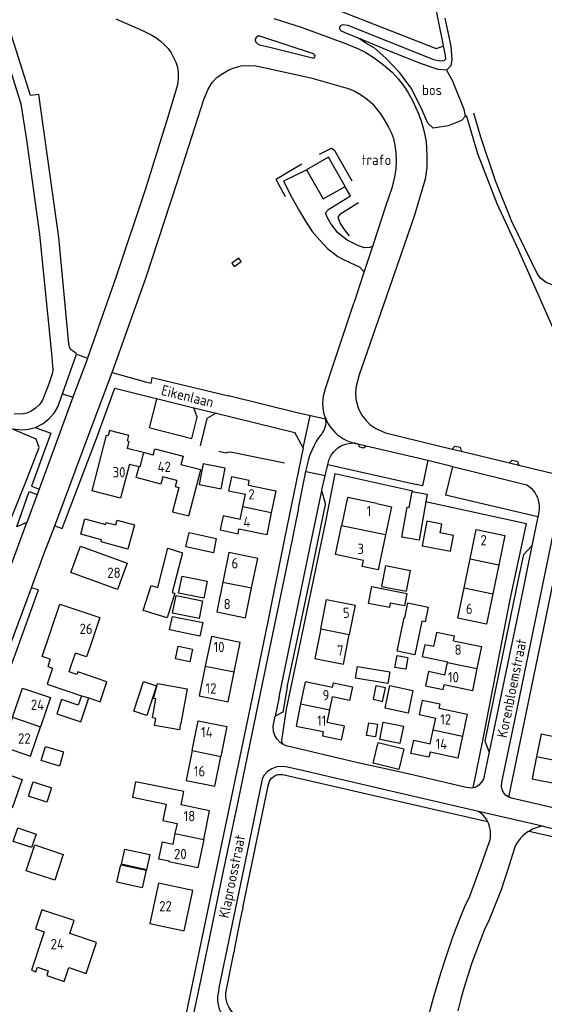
# Model space of a CAD drawing. Header units: metres. Extents: x 226218 to 240385, y 439369 to 449677.
# Tile 50 of 256: x 228645 to 228771, y 440199 to 440437. Entities that reach past the tile are written whole.
import ezdxf

# ---------------------------------------------------------------- set-up
doc = ezdxf.new("R2010")
doc.units = ezdxf.units.M
doc.header["$MEASUREMENT"] = 0
for name, color, linetype in [('BIJGEBOUW', 4, 'Continuous'), ('CULTUURAANDUIDING', 253, 'Continuous'), ('DAKRAND', 4, 'Continuous'), ('DAKRAND-BYG', 4, 'Continuous'), ('FUNKTIEAAND', 253, 'Continuous'), ('HEG', 253, 'Continuous'), ('HEK', 253, 'Continuous'), ('HOOFDGEBOUW', 4, 'Continuous'), ('HUISNUMMER', 253, 'Continuous'), ('INSTEEKSLOOT', 153, 'Continuous'), ('KANTVERH', 253, 'Continuous'), ('OVLIJNOBJ', 253, 'Continuous'), ('STRAATNAAM', 253, 'Continuous'), ('TUSSENMUUR', 253, 'Continuous')]:
    doc.layers.add(name, color=color, linetype=linetype)
doc.styles.get("Standard").update_dxf_attribs({"font": 'iso.shx'})

msp = doc.modelspace()

# ---------------------------------------------------------------- linework, layer by layer
at = {"layer": 'BIJGEBOUW'}
msp.add_lwpolyline([(228695.85, 440377.86), (228696.41, 440377.08), (228698.12, 440378.32), (228697.55, 440379.1), (228695.85, 440377.86)], dxfattribs=at)
at = {"layer": 'DAKRAND'}
for points in [[(228713.92, 440400.49), (228717.98, 440393.42), (228723.29, 440396.4), (228719.27, 440403.52), (228713.92, 440400.49)], [(228679.15, 440326.16), (228678.71, 440324.43), (228672.72, 440325.98), (228673.41, 440328.66)], [(228682.52, 440325.28), (228682.14, 440323.82), (228683.06, 440323.58), (228681.53, 440317.71), (228685.43, 440316.69), (228688.34, 440327.83), (228683.52, 440329.09)], [(228744.65, 440285.1), (228742.54, 440285.53), (228741.95, 440282.7), (228748.11, 440281.42)], [(228661.66, 440285.38), (228660.72, 440282.61), (228658.03, 440283.52)], [(228651.89, 440282), (228651.3, 440280.23), (228652.48, 440279.83), (228651.17, 440275.95), (228659.45, 440273.17)], [(228661.27, 440272.64), (228664.01, 440271.73), (228665.63, 440276.58), (228658.58, 440278.95), (228658.38, 440278.35), (228656.49, 440278.98), (228656.94, 440280.3)], [(228659.45, 440273.17), (228658.69, 440270.89), (228654.66, 440272.24), (228653.51, 440268.81), (228659.33, 440266.86), (228661.27, 440272.64)], [(228683.57, 440246.75), (228684.24, 440249.97), (228672.55, 440252.38), (228671.79, 440248.67), (228679.99, 440246.98), (228679.17, 440243), (228682.62, 440242.29)], [(228648.46, 440206.36), (228648.87, 440207.52), (228651.45, 440206.61), (228651.06, 440205.49)]]:
    msp.add_lwpolyline(points, dxfattribs=at)
at = {"layer": 'DAKRAND-BYG'}
msp.add_line((228733.05, 440304.7), (228739.08, 440303.5), dxfattribs=at)
for points in [[(228688.89, 440329.32), (228687.92, 440324.32), (228693.25, 440323.28), (228694.22, 440328.28), (228688.89, 440329.32)], [(228743.11, 440321.95), (228741.17, 440310.8), (228737, 440311.53), (228738.27, 440318.81), (228738.82, 440318.72), (228739.49, 440322.58), (228743.11, 440321.95)], [(228660.32, 440316.03), (228665.34, 440314.64), (228665.48, 440315.14), (228667.76, 440314.51), (228668.08, 440315.68), (228672.29, 440314.51), (228670.67, 440308.66), (228664.21, 440310.45), (228664.34, 440310.92), (228659.3, 440312.32), (228660.32, 440316.03)], [(228743.07, 440315.45), (228741.93, 440309.47), (228748.8, 440308.16), (228749.53, 440312), (228746.3, 440312.62), (228746.7, 440314.75), (228743.07, 440315.45)], [(228691.43, 440307.78), (228684.74, 440309.26), (228685.5, 440312.68), (228692.08, 440311.23), (228691.43, 440307.78)], [(228682.06, 440297.99), (228680.21, 440292.03), (228674.44, 440293.82), (228676.33, 440299.9), (228677.94, 440299.4), (228680.39, 440308.87), (228683.95, 440307.78), (228681.41, 440298.19), (228682.06, 440297.99)], [(228733.05, 440304.7), (228732.08, 440299.64), (228738.11, 440298.48), (228739.08, 440303.5)], [(228683.84, 440302.15), (228689.9, 440300.9), (228689.05, 440296.78), (228682.99, 440298.03), (228683.84, 440302.15)], [(228682.39, 440297.42), (228688.8, 440296.12), (228687.93, 440291.84), (228681.52, 440293.15), (228682.39, 440297.42)], [(228728.92, 440295.51), (228729.73, 440299.63), (228738.23, 440297.97), (228737.64, 440294.93), (228734.21, 440295.6), (228734, 440294.51), (228728.92, 440295.51)], [(228735.86, 440283.99), (228737.55, 440292.06), (228737.71, 440292.02), (228738.42, 440295.66), (228743.38, 440294.62), (228742.64, 440291.05), (228741.86, 440291.22), (228740.16, 440283.09), (228735.86, 440283.99)], [(228681.47, 440292.38), (228688.83, 440290.89), (228688.16, 440287.61), (228680.81, 440289.11), (228681.47, 440292.38)], [(228682.86, 440285.18), (228686.34, 440284.44), (228685.7, 440281.41), (228682.22, 440282.15), (228682.86, 440285.18)], [(228735.84, 440282.92), (228738.45, 440282.48), (228737.96, 440279.6), (228735.35, 440280.05), (228735.84, 440282.92)], [(228733.58, 440276.12), (228725.81, 440277.46), (228726.29, 440280.3), (228734.07, 440278.96), (228733.58, 440276.12)], [(228672.14, 440269.45), (228674.47, 440276.61), (228677.62, 440275.59), (228675.3, 440268.43), (228672.14, 440269.45)], [(228685.06, 440274.87), (228683.56, 440266.5), (228683.45, 440266.52), (228683.17, 440264.94), (228677.18, 440266.01), (228677.48, 440267.67), (228676.64, 440267.82), (228677.47, 440272.44), (228676.91, 440272.54), (228677.84, 440276.16), (228685.06, 440274.87)], [(228730.73, 440275.59), (228730.03, 440272.33), (228732.35, 440271.83), (228733.05, 440275.1), (228730.73, 440275.59)], [(228734.13, 440275.65), (228739.68, 440274.49), (228738.53, 440268.99), (228732.99, 440270.15), (228734.13, 440275.65)], [(228728.48, 440263.58), (228729.01, 440266.66), (228731.15, 440266.29), (228730.61, 440263.21), (228728.48, 440263.58)], [(228736.56, 440261.63), (228731.66, 440262.6), (228732.5, 440266.81), (228737.4, 440265.83), (228736.56, 440261.63)], [(228731.25, 440261.88), (228737.49, 440260.37), (228736.28, 440255.37), (228730.04, 440256.88), (228731.25, 440261.88)], [(228650.78, 440260.91), (228655.16, 440259.57), (228654.12, 440256.18), (228649.74, 440257.51), (228650.78, 440260.91)], [(228647.77, 440252.35), (228652.23, 440250.86), (228651.07, 440247.42), (228646.62, 440248.91), (228647.77, 440252.35)], [(228644.08, 440241.19), (228648.49, 440239.7), (228647.38, 440236.43), (228642.98, 440237.92), (228644.08, 440241.19)], [(228648.17, 440237.07), (228655.06, 440234.79), (228652.99, 440228.55), (228646.1, 440230.83), (228648.17, 440237.07)], [(228675.25, 440231.09), (228669.15, 440232.42), (228669.94, 440236.05), (228676.04, 440234.73), (228675.25, 440231.09)], [(228668.98, 440232.29), (228675.14, 440230.93), (228674.2, 440226.71), (228668.05, 440228.06), (228668.98, 440232.29)]]:
    msp.add_lwpolyline(points, dxfattribs=at)
at = {"layer": 'HEG'}
for points in [[(228717.11, 440404.23), (228719.99, 440405.68), (228720.63, 440405.27), (228724.87, 440397.77)], [(228708.88, 440393.91), (228706.71, 440397.93), (228706.7, 440398.29), (228712.82, 440401.93)], [(228726.54, 440392.52), (228722.02, 440389.67), (228721.54, 440389.05), (228722.05, 440387.47), (228723.25, 440385.79), (228724.29, 440384.51)], [(228692.71, 440332.38), (228694.49, 440331.97), (228694.89, 440332.12), (228695.54, 440332.24), (228708.65, 440329.59)]]:
    msp.add_lwpolyline(points, dxfattribs=at)
at = {"layer": 'HEK'}
msp.add_line((228676.08, 440338.02), (228686.19, 440335.43), dxfattribs=at)
msp.add_lwpolyline([(228733.58, 440549.75), (228708.63, 440444.27), (228745.35, 440429.84), (228746.97, 440430.42)], dxfattribs=at)
at = {"layer": 'HOOFDGEBOUW'}
for p, q in [((228674.46, 440332.02), (228670.5, 440333.05)), ((228676.84, 440331.4), (228674.46, 440332.02)), ((228671.08, 440329.27), (228673.41, 440328.66)), ((228682.52, 440325.28), (228679.15, 440326.16)), ((228698.53, 440318.89), (228699.17, 440321.94)), ((228697.9, 440315.88), (228698.53, 440318.89)), ((228752.11, 440299.3), (228753.57, 440306.34)), ((228760.47, 440304.9), (228759.01, 440297.85)), ((228656.94, 440280.3), (228658.03, 440283.52)), ((228747.44, 440278.18), (228748.07, 440281.22)), ((228748.07, 440281.22), (228748.11, 440281.42)), ((228719.6, 440269.76), (228720.24, 440272.9)), ((228718.97, 440266.68), (228719.6, 440269.76)), ((228744.61, 440264.9), (228745.22, 440267.79)), ((228743.9, 440261.55), (228744.61, 440264.9)), ((228682.62, 440242.29), (228682.1, 440239.85)), ((228682.1, 440239.85), (228681.55, 440237.28))]:
    msp.add_line(p, q, dxfattribs=at)
for points in [[(228671.08, 440329.27), (228668.92, 440320.99), (228662.03, 440322.79), (228665.55, 440336.23), (228665.93, 440336.13)], [(228670.63, 440334.91), (228670.95, 440336.13), (228666.25, 440337.36), (228665.93, 440336.13)], [(228670.63, 440334.91), (228670.96, 440334.82), (228670.5, 440333.05)], [(228676.84, 440331.4), (228677.24, 440332.91), (228684.05, 440331.13), (228683.52, 440329.09)], [(228699.86, 440324.18), (228700.09, 440325.29), (228695.75, 440326.2), (228695.04, 440322.8), (228699.17, 440321.94)], [(228699.86, 440324.18), (228706.52, 440322.79), (228705.41, 440317.46)], [(228730.97, 440319.69), (228723.88, 440321.19), (228722.41, 440314.27)], [(228730.97, 440319.69), (228734.54, 440318.93), (228733.09, 440312.09)], [(228697.9, 440315.88), (228693.77, 440316.74), (228693.05, 440313.31), (228697.36, 440312.41), (228697.59, 440313.52)], [(228705.41, 440317.46), (228704.3, 440312.12), (228697.59, 440313.52)], [(228727.7, 440305.93), (228720.95, 440307.36), (228722.41, 440314.27)], [(228733.09, 440312.09), (228731.3, 440303.63), (228727.38, 440304.46), (228727.7, 440305.93)], [(228753.57, 440306.34), (228755.03, 440313.38), (228761.92, 440311.96), (228760.47, 440304.9)], [(228659.27, 440309.38), (228670.5, 440305.27), (228668.16, 440298.88), (228656.93, 440302.99), (228659.27, 440309.38)], [(228700.66, 440299.31), (228702.12, 440306.39), (228695.17, 440307.83), (228693.7, 440300.69)], [(228693.7, 440300.69), (228692.22, 440293.5), (228699.17, 440292.07), (228700.66, 440299.31)], [(228759.01, 440297.85), (228757.49, 440290.52), (228750.59, 440291.95), (228752.11, 440299.3)], [(228651.89, 440282), (228649.93, 440282.67), (228654.22, 440295.38), (228663.93, 440292.09), (228661.66, 440285.38)], [(228717.39, 440289.34), (228718.8, 440296.5), (228725.7, 440295.14), (228724.29, 440287.98)], [(228717.39, 440289.34), (228715.98, 440282.18), (228722.88, 440280.82), (228724.29, 440287.98)], [(228749.51, 440286.5), (228749.74, 440287.58), (228745.36, 440288.49), (228744.65, 440285.1)], [(228696.43, 440278.94), (228697.9, 440286.09), (228690.91, 440287.53), (228689.44, 440280.38)], [(228749.51, 440286.5), (228756.29, 440285.09), (228755.18, 440279.74)], [(228689.44, 440280.38), (228687.97, 440273.17), (228694.96, 440271.74), (228696.43, 440278.94)], [(228747.44, 440278.18), (228743.43, 440279.02), (228742.72, 440275.59), (228747.01, 440274.7), (228747.24, 440275.8)], [(228755.18, 440279.74), (228754.07, 440274.39), (228747.24, 440275.8)], [(228720.26, 440275.2), (228713.61, 440276.55), (228712.52, 440271.21)], [(228720.26, 440275.2), (228720.48, 440276.3), (228725.05, 440275.36), (228724.38, 440272.05), (228720.24, 440272.9)], [(228642.8, 440267.98), (228645.22, 440275.04), (228651.98, 440272.72), (228649.56, 440265.66)], [(228712.52, 440271.21), (228711.43, 440265.86), (228718, 440264.52)], [(228746.05, 440270.16), (228746.26, 440271.11), (228741.89, 440272.03), (228741.17, 440268.64), (228745.22, 440267.79)], [(228746.05, 440270.16), (228752.78, 440268.75), (228751.66, 440263.42)], [(228642.8, 440267.98), (228640.38, 440260.92), (228647.14, 440258.6), (228649.56, 440265.66)], [(228686.26, 440259.91), (228687.71, 440267.11), (228694.63, 440265.72), (228693.17, 440258.52)], [(228718, 440264.52), (228717.79, 440263.5), (228722.44, 440262.55), (228723.11, 440265.84), (228718.97, 440266.68)], [(228743.83, 440259.51), (228743.58, 440258.3), (228739.22, 440259.21), (228739.89, 440262.4), (228743.9, 440261.55)], [(228751.66, 440263.42), (228750.54, 440258.1), (228743.83, 440259.51)], [(228777.34, 440262.55), (228770.7, 440263.9), (228769.6, 440258.49)], [(228686.26, 440259.91), (228684.81, 440252.71), (228691.72, 440251.31), (228693.17, 440258.52)], [(228769.6, 440258.49), (228768.51, 440253.08), (228775.07, 440251.75)], [(228636, 440248.24), (228638.4, 440255.23), (228645.09, 440252.93), (228642.69, 440245.94)], [(228689.07, 440238.42), (228690.49, 440245.33), (228683.57, 440246.75)], [(228689.07, 440238.42), (228687.65, 440231.51), (228680.63, 440232.96), (228680.66, 440233.11)], [(228680.66, 440233.11), (228678.23, 440233.61), (228679.12, 440237.79), (228681.55, 440237.28)], [(228678.1, 440227.85), (228676, 440218.09), (228684.35, 440216.29), (228686.44, 440226.05), (228678.1, 440227.85)], [(228651.06, 440205.49), (228655.31, 440204.06), (228656.43, 440207.41), (228660.63, 440206), (228663.14, 440213.47), (228656.64, 440215.65), (228657.69, 440218.78), (228649.9, 440221.4), (228648.34, 440216.77), (228650.48, 440216.05), (228647.36, 440206.73), (228648.46, 440206.36)]]:
    msp.add_lwpolyline(points, dxfattribs=at)
at = {"layer": 'INSTEEKSLOOT'}
msp.add_lwpolyline([(228747.41, 440437.2), (228748.83, 440430.36), (228749.11, 440427.18), (228748.87, 440425.64), (228747.82, 440424.61), (228745.83, 440424.76), (228741.79, 440426.11), (228734.45, 440429.05), (228726.54, 440432.3), (228723.46, 440433.56), (228722.23, 440434.14), (228721.95, 440434.72), (228722.19, 440435.32), (228722.7, 440435.62), (228723.97, 440435.48), (228744.63, 440427.17), (228746.29, 440426.86), (228747.23, 440426.9), (228747.64, 440427.37), (228747.54, 440428.13), (228745.41, 440438.98)], dxfattribs=at)
at = {"layer": 'KANTVERH'}
for p, q in [((228720.25, 440352.74), (228725.4, 440368.21)), ((228660.66, 440354.16), (228657.42, 440345.41)), ((228718.52, 440347.54), (228720.25, 440352.74)), ((228654.85, 440346.29), (228657.42, 440345.41)), ((228711.7, 440341.62), (228695.09, 440345.74)), ((228677.61, 440344.93), (228675.87, 440338.04)), ((228718.56, 440340.13), (228711.7, 440341.62)), ((228713.16, 440333.16), (228714.85, 440340.93)), ((228718.43, 440340.6), (228718.22, 440341.35)), ((228718.51, 440340.36), (228718.43, 440340.6)), ((228718.56, 440340.13), (228718.51, 440340.36)), ((228718.27, 440337.6), (228718.39, 440337.91)), ((228718.39, 440337.91), (228718.61, 440338.65)), ((228718.67, 440339.3), (228718.56, 440340.13)), ((228718.61, 440338.65), (228718.68, 440339.07)), ((228718.68, 440339.07), (228718.67, 440339.3)), ((228713.16, 440333.16), (228711.1, 440336.91)), ((228717.61, 440336.52), (228717.81, 440336.79)), ((228717.81, 440336.79), (228717.99, 440337.07)), ((228717.99, 440337.07), (228718.27, 440337.6)), ((228725.46, 440334.37), (228726.37, 440334.15)), ((228726.37, 440334.15), (228728.37, 440333.65)), ((228728.37, 440333.65), (228743.28, 440330.16)), ((228751.34, 440332.36), (228763.07, 440329.54)), ((228719.07, 440329.13), (228740.61, 440324.3)), ((228749.23, 440328.7), (228747.6, 440321.71)), ((228749.23, 440328.7), (228767.28, 440324.25)), ((228763.07, 440329.54), (228765.29, 440329.01)), ((228713.79, 440327.45), (228718.48, 440326.52)), ((228649.21, 440323.2), (228648.74, 440321.93)), ((228769.88, 440316.46), (228747.6, 440321.71)), ((228742.77, 440320.16), (228767.15, 440314.91)), ((228711.96, 440318.62), (228709.66, 440307.05)), ((228769.88, 440316.46), (228768.45, 440309.43)), ((228766.33, 440311.04), (228767.15, 440314.91)), ((228766.56, 440307.4), (228768.45, 440309.43)), ((228707.35, 440272.89), (228706.38, 440268.28)), ((228771.02, 440241.58), (228755.59, 440245.16)), ((228764.16, 440236.08), (228762.69, 440231.15)), ((228698.51, 440221.89), (228697.93, 440219.41)), ((228697.93, 440219.41), (228696.7, 440212.99)), ((228696.7, 440212.99), (228696.31, 440210.95))]:
    msp.add_line(p, q, dxfattribs=at)
for points in [[(228658.25, 440355.84), (228658.2, 440356.02), (228657.8, 440356.35), (228656.84, 440356.96), (228656.59, 440357.62), (228656.45, 440358.33), (228654.03, 440384.13), (228649.14, 440418.7), (228647.11, 440418.49), (228642.11, 440434.24), (228641.68, 440435.73)], [(228667.79, 440437.01), (228674.25, 440434.17), (228676.53, 440433.03), (228677.69, 440432.34), (228678.61, 440431.61), (228679.52, 440430.78), (228680.44, 440429.81), (228681.15, 440428.79), (228681.7, 440427.81), (228682.3, 440426.56), (228682.68, 440425.32), (228682.86, 440423.91), (228682.85, 440422.51), (228682.7, 440421.05), (228680.39, 440413.21), (228674.98, 440395.89), (228667.77, 440374.41), (228660.91, 440354.88), (228660.66, 440354.16)], [(228706.06, 440437.13), (228712.66, 440434.98), (228723.35, 440431.07), (228726.54, 440429.77), (228728.3, 440428.85), (228730.35, 440427.55), (228732.6, 440425.91), (228734.67, 440424.11), (228736.14, 440422.46), (228737.54, 440420.6), (228738.47, 440419.25), (228739.62, 440417.23), (228740.8, 440414.62), (228741.67, 440412.3), (228742.34, 440409.98), (228742.86, 440407.3), (228743.09, 440403.83), (228743.02, 440401.02), (228742.65, 440398.22)], [(228705.39, 440430.06), (228715.42, 440427.54), (228715.68, 440427.58), (228715.94, 440427.75), (228716.01, 440428.03), (228715.9, 440428.3), (228715.64, 440428.51), (228702.63, 440432.8), (228702.16, 440432.78), (228701.74, 440432.52), (228701.51, 440432.12), (228701.51, 440431.82), (228701.71, 440431.34), (228702.01, 440431.01), (228702.6, 440430.71), (228705.39, 440430.06)], [(228640.61, 440429.88), (228644.78, 440416.46), (228646.15, 440407.75), (228649.28, 440384.79), (228652.26, 440355.98), (228652.51, 440352.18), (228652.43, 440351.3), (228651.55, 440348.66), (228650.02, 440344.74), (228649.39, 440343.79), (228648.39, 440342.75), (228647.33, 440342.04), (228646.24, 440341.56), (228644.87, 440341.36), (228643.22, 440341.43)], [(228641.11, 440282.36), (228647.4, 440299.32), (228650.4, 440307.42), (228653, 440314.33), (228660.31, 440333.79), (228666.9, 440351.4), (228675.16, 440374.49), (228682.54, 440397.12), (228689.1, 440417.53), (228690.04, 440419.79), (228691.07, 440421.63), (228692.31, 440422.92), (228693.65, 440423.82), (228695.11, 440424.64), (228696.46, 440425.16), (228698.1, 440425.6), (228699.85, 440425.73), (228701.65, 440425.61), (228703.64, 440425.22), (228715.02, 440422.72), (228724.03, 440420.18), (228725.47, 440419.57), (228727.23, 440418.53), (228728.58, 440417.56), (228729.87, 440416.48), (228730.89, 440415.27), (228731.82, 440414.01), (228732.65, 440412.75), (228733.8, 440410.83), (228734.48, 440409.36), (228734.95, 440408.08)], [(228909.07, 440365.48), (228837.14, 440369.1), (228779.56, 440372.2), (228775.72, 440372.13), (228773.77, 440372.45), (228771.95, 440373.21), (228770.66, 440374.15), (228769.87, 440375.23), (228763.63, 440387.99), (228759.71, 440397.84), (228756.13, 440408.38), (228754.45, 440414.2)], [(228752.58, 440413.67), (228755.29, 440404.41), (228760, 440392.33), (228765.13, 440381.15), (228773.57, 440362.26), (228784.79, 440338.1), (228787.69, 440330.97), (228788.52, 440328.35), (228788.56, 440326.19), (228788.23, 440325.06), (228787.25, 440323.72)], [(228734.95, 440408.08), (228735.31, 440406.42), (228735.55, 440404.59), (228735.6, 440402.67), (228735.53, 440400.6), (228735.27, 440398.75), (228734.55, 440396.07), (228733.15, 440391.84), (228729.88, 440381.93), (228727.92, 440375.85), (228725.4, 440368.21)], [(228713.88, 440400.36), (228708.39, 440397.7), (228710.49, 440393.61), (228712.24, 440390.5), (228713.71, 440388.04), (228715.3, 440385.54), (228717.13, 440383.43), (228719.04, 440381.4), (228721.53, 440379.51), (228723.09, 440378.68), (228725.6, 440377.51), (228726.85, 440376.92), (228727.49, 440376.18), (228727.92, 440375.85)], [(228742.65, 440398.22), (228740.09, 440389.48), (228735.88, 440377.35), (228726.66, 440350.89), (228725.92, 440348.13), (228725.77, 440346.62), (228725.86, 440344.95), (228726.46, 440342.9), (228727.26, 440341.19), (228728.35, 440339.84), (228729.25, 440338.85), (228730.71, 440337.87), (228733.05, 440336.79), (228749.21, 440332.88)], [(228729.88, 440381.93), (228729.2, 440381.66), (228727.98, 440381.58), (228726.54, 440382.09), (228723.78, 440383.45), (228721.54, 440385.26), (228719.89, 440387.33), (228718.9, 440388.99), (228718.57, 440390.09), (228719.36, 440390.98), (228724.57, 440394.17), (228723.33, 440396.38)], [(228654.85, 440346.29), (228658.25, 440355.84), (228660.91, 440354.88)], [(228666.9, 440351.4), (228674.98, 440349.17), (228676.34, 440348.86)], [(228676.34, 440348.86), (228676.56, 440350.22), (228695.09, 440345.74)], [(228630.67, 440286.1), (228639.18, 440307.98), (228646.15, 440325.38), (228649.26, 440333.29), (228648.52, 440335.29), (228642.59, 440337.79), (228627.31, 440344.21), (228615.8, 440349.08), (228615.36, 440349.27)], [(228653, 440314.33), (228654.8, 440313.63), (228663.35, 440336.12), (228667.54, 440347.6), (228686.68, 440342.87), (228692.09, 440341.55), (228711.1, 440336.91)], [(228718.22, 440341.35), (228718.04, 440342.23), (228717.94, 440343.12), (228717.91, 440344.02), (228717.95, 440344.92), (228718.07, 440345.81), (228718.26, 440346.68), (228718.52, 440347.54)], [(228648.29, 440338.1), (228648.33, 440338.11), (228650.17, 440339.05), (228651.67, 440340.31), (228652.83, 440341.6), (228653.74, 440343.14), (228654.85, 440346.29)], [(228657.42, 440345.41), (228654.01, 440336.16), (228649.21, 440323.2)], [(228686.19, 440335.43), (228687.47, 440340.6), (228686.68, 440342.87)], [(228692.09, 440341.55), (228689.81, 440340.25), (228688.22, 440333.66)], [(228718.43, 440340.6), (228718.77, 440339.79), (228719.18, 440339.02), (228719.65, 440338.28), (228720.19, 440337.59), (228720.78, 440336.95), (228721.43, 440336.36), (228722.13, 440335.83), (228722.86, 440335.36), (228723.64, 440334.96), (228724.45, 440334.63), (228725.29, 440334.37)], [(228642.59, 440337.79), (228645.23, 440337.57), (228646.64, 440337.7), (228648.29, 440338.1)], [(228648.29, 440338.1), (228652.06, 440336.72), (228647.37, 440323.87), (228649.21, 440323.2)], [(228714.27, 440329.42), (228714.53, 440330.52), (228714.86, 440331.6), (228715.27, 440332.66), (228715.76, 440333.68), (228716.31, 440334.67), (228716.93, 440335.62), (228717.61, 440336.52)], [(228713.16, 440333.16), (228708.64, 440311.28), (228704.55, 440291.14), (228700.34, 440270.41), (228694.54, 440243.07), (228688, 440211.88), (228683.93, 440192.09), (228677.3, 440159.59), (228676.48, 440156.94), (228676.37, 440155.66), (228676.23, 440155.01), (228675.86, 440154.69), (228675.27, 440154.83), (228674.48, 440155.49), (228670.07, 440159.85), (228649.35, 440179.35), (228639.6, 440188.13), (228636.57, 440190.25), (228633.46, 440192), (228630.65, 440193.53), (228626.34, 440195.72), (228621.72, 440197.44), (228614.91, 440199.34), (228612.38, 440200.02)], [(228719.07, 440329.13), (228719.22, 440329.8), (228719.44, 440330.46), (228719.74, 440331.09), (228720.1, 440331.68), (228720.52, 440332.23), (228721.01, 440332.73), (228721.54, 440333.17), (228722.13, 440333.55), (228722.75, 440333.86), (228723.4, 440334.1), (228724.07, 440334.27), (228724.76, 440334.35), (228725.46, 440334.37)], [(228725.29, 440334.37), (228725.83, 440334.24), (228726.37, 440334.15)], [(228726.37, 440334.15), (228726.73, 440333.41), (228727.7, 440333.17), (228728.37, 440333.65)], [(228749.21, 440332.88), (228749.84, 440333.61), (228751.11, 440333.35), (228751.34, 440332.36)], [(228749.21, 440332.88), (228751.03, 440332.44), (228751.34, 440332.36)], [(228709.28, 440275.3), (228714.88, 440301.78), (228718.55, 440319.47), (228718.51, 440319.72), (228717.64, 440322.79), (228717.68, 440322.99), (228719.07, 440329.13)], [(228711.96, 440318.62), (228713.79, 440327.45), (228714.27, 440329.42)], [(228743.28, 440330.16), (228742.04, 440323.99), (228740.61, 440324.3)], [(228743.28, 440330.16), (228748.13, 440328.97), (228749.23, 440328.7)], [(228763.07, 440329.54), (228763.71, 440330.2), (228764.93, 440329.95), (228765.29, 440329.01)], [(228765.29, 440329.01), (228783.79, 440324.55), (228785.26, 440324.2)], [(228739.69, 440322.71), (228720.79, 440326.9), (228718.48, 440314.96), (228709.04, 440269.95), (228707.86, 440262.39), (228707.99, 440261.78), (228708.3, 440261.36)], [(228767.28, 440324.25), (228767.83, 440323.85), (228768.33, 440323.39), (228768.79, 440322.89), (228769.19, 440322.34), (228769.53, 440321.75), (228769.81, 440321.13), (228770.02, 440320.48), (228770.17, 440319.82), (228770.25, 440319.14), (228770.26, 440318.46), (228770.2, 440317.78), (228770.08, 440317.11), (228769.88, 440316.46)], [(228643.84, 440314.05), (228646.78, 440322.6), (228648.74, 440321.93)], [(228648.74, 440321.93), (228646.22, 440315.12), (228643.84, 440314.05)], [(228707.35, 440272.89), (228715.33, 440311.61), (228717.64, 440322.79)], [(228783.69, 440243.75), (228763.54, 440248.36), (228762.92, 440248.62), (228762.73, 440248.71), (228762.12, 440249.12), (228761.59, 440249.77), (228761.26, 440250.47), (228761.16, 440251.18), (228761.24, 440252.28), (228764.92, 440269.92), (228773.65, 440312.18), (228774.65, 440315.83), (228775.24, 440318.01), (228776.04, 440319.28), (228776.45, 440319.63), (228777.51, 440320.32), (228778.8, 440320.83), (228780.27, 440320.94), (228781.94, 440320.71), (228784.61, 440320.03)], [(228626.71, 440262.98), (228641.94, 440303.53), (228646.22, 440315.12)], [(228762.92, 440248.62), (228771.32, 440289.15), (228776.33, 440313.49), (228798.76, 440307.77), (228797.23, 440301.16)], [(228768.45, 440309.43), (228765.47, 440294.71), (228758.17, 440259.61), (228756.77, 440252.98), (228756.24, 440252.17), (228755.65, 440251.53), (228754.73, 440251.01), (228754.23, 440250.9), (228753.86, 440250.82), (228752.59, 440250.94), (228738.52, 440254.29), (228726.06, 440257.06)], [(228754.23, 440250.9), (228756.63, 440262.39), (228763.26, 440296.47), (228766.33, 440311.04)], [(228709.66, 440307.05), (228704.21, 440280.78), (228700.72, 440263.94), (228697.41, 440247.9)], [(228758.17, 440259.61), (228757.21, 440262.17), (228757.24, 440262.6), (228759.76, 440274.78), (228765.09, 440300.58), (228766.56, 440307.4)], [(228612.38, 440200.02), (228621.97, 440225.67), (228628.65, 440243.58), (228635.8, 440262.72), (228643.54, 440283.34), (228649.09, 440298.78), (228647.4, 440299.32)], [(228709.28, 440275.3), (228708.18, 440269.17), (228706.38, 440268.28)], [(228726.06, 440257.06), (228709.03, 440261.06), (228708.3, 440261.36), (228707.58, 440261.87), (228706.84, 440262.64), (228706.27, 440263.58), (228705.94, 440264.56), (228705.87, 440265.83), (228706.2, 440267.4), (228706.38, 440268.28)], [(228755.59, 440245.16), (228730.86, 440250.91), (228712.25, 440255.24), (228708.93, 440255.99), (228707.88, 440256.08), (228706.79, 440255.98), (228705.55, 440255.52), (228704.49, 440254.84), (228703.62, 440253.89), (228703.24, 440253), (228699.52, 440234.98), (228692.74, 440202.5), (228692.6, 440201.6)], [(228698.51, 440221.89), (228704.63, 440251.42), (228704.98, 440252.48), (228705.49, 440253.22), (228706.35, 440253.85), (228707.02, 440254.09), (228708.22, 440254.11), (228709.23, 440253.9), (228744.65, 440245.75), (228757.76, 440242.74)], [(228697.41, 440247.9), (228693.71, 440230.37), (228688.33, 440204.55), (228684.76, 440187.46), (228681.79, 440173.21), (228679.54, 440162.31), (228677.62, 440153.31), (228676, 440144.74), (228675.82, 440143.01), (228675.66, 440140.65), (228675.8, 440136.97), (228677.13, 440125.62), (228679.23, 440108.12)], [(228758.17, 440237.66), (228758.36, 440238.34), (228758.47, 440239.04), (228758.5, 440239.75), (228758.46, 440240.46), (228758.34, 440241.16), (228758.15, 440241.84), (228757.88, 440242.5), (228757.54, 440243.13), (228757.14, 440243.71), (228756.68, 440244.25), (228756.16, 440244.73), (228755.59, 440245.16)], [(228771.02, 440241.58), (228770.27, 440241.43), (228769.53, 440241.22), (228768.81, 440240.95), (228768.12, 440240.61), (228767.46, 440240.22), (228766.84, 440239.77), (228766.26, 440239.26), (228765.73, 440238.71), (228765.26, 440238.1), (228764.83, 440237.47), (228764.46, 440236.79), (228764.16, 440236.08)], [(228767.8, 440240.43), (228782.65, 440237.02), (228784.46, 440236.6), (228785.08, 440236.46), (228804.8, 440231.94), (228805.94, 440231.56), (228807.02, 440230.91), (228807.71, 440230.19), (228808.18, 440229.37), (228808.37, 440228.38), (228808.43, 440226.97), (228810.06, 440226.8)], [(228797.36, 440167.87), (228798.01, 440170.89), (228810.06, 440226.8), (228810.17, 440227.76), (228810.12, 440228.8), (228809.86, 440229.98), (228809.38, 440230.96), (228808.79, 440231.76), (228807.79, 440232.6), (228806.38, 440233.24), (228805.18, 440233.62), (228772.13, 440241.32), (228771.02, 440241.58)], [(228753.43, 440224.69), (228756.2, 440232.16), (228758.17, 440237.66)], [(228762.69, 440231.15), (228761.88, 440228.68), (228761.02, 440226.22), (228760.11, 440223.79), (228759.14, 440221.37), (228758.12, 440218.98), (228757.05, 440216.61)], [(228747.43, 440209.02), (228748.28, 440211.69), (228749.19, 440214.33), (228750.17, 440216.96), (228751.2, 440219.56), (228752.29, 440222.14), (228753.43, 440224.69)], [(228757.05, 440216.61), (228755.93, 440213.86), (228754.88, 440211.09), (228753.89, 440208.29), (228752.97, 440205.48), (228752.11, 440202.64), (228751.31, 440199.79), (228750.58, 440196.92)], [(228739.13, 440179.04), (228730.04, 440182.59), (228714.27, 440188.74), (228707.75, 440191.29), (228697.12, 440195.67), (228695.89, 440196.7), (228695.19, 440197.73), (228694.77, 440198.69), (228694.42, 440200.12), (228694.45, 440201.31), (228696.31, 440210.95)], [(228742.41, 440191.02), (228743.1, 440194.06), (228743.85, 440197.09), (228744.65, 440200.1), (228745.52, 440203.09), (228746.45, 440206.06), (228747.43, 440209.02)], [(228692.6, 440201.6), (228692.44, 440200.9), (228692.36, 440200.18), (228692.36, 440199.46), (228692.44, 440198.75), (228692.6, 440198.04), (228692.83, 440197.36), (228693.14, 440196.71), (228693.52, 440196.09), (228693.96, 440195.53), (228694.46, 440195.01), (228695.01, 440194.55), (228695.61, 440194.15), (228696.26, 440193.82), (228696.93, 440193.56), (228697.63, 440193.38)]]:
    msp.add_lwpolyline(points, dxfattribs=at)
at = {"layer": 'OVLIJNOBJ'}
msp.add_lwpolyline([(228747.82, 440424.61), (228749.17, 440422.16), (228751.98, 440415.15), (228752.33, 440413.36), (228751.48, 440412.39), (228748.21, 440411.1), (228744.62, 440410.55), (228743.26, 440411.76), (228741.63, 440415.64), (228739.26, 440420.24), (228736.5, 440423.93), (228733.14, 440427.51), (228730.27, 440429.98), (228728.33, 440431.16), (228726.54, 440432.3)], dxfattribs=at)
at = {"layer": 'TUSSENMUUR'}
for p, q in [((228705.41, 440317.46), (228698.53, 440318.89)), ((228733.09, 440312.09), (228722.41, 440314.27)), ((228753.57, 440306.34), (228760.47, 440304.9)), ((228693.7, 440300.69), (228700.66, 440299.31)), ((228752.11, 440299.3), (228759.01, 440297.85)), ((228717.39, 440289.34), (228724.29, 440287.98)), ((228748.07, 440281.22), (228755.18, 440279.74)), ((228689.44, 440280.38), (228696.43, 440278.94)), ((228659.45, 440273.17), (228661.27, 440272.64)), ((228712.52, 440271.21), (228719.6, 440269.76)), ((228642.8, 440267.98), (228649.56, 440265.66)), ((228744.61, 440264.9), (228751.66, 440263.42)), ((228686.26, 440259.91), (228693.17, 440258.52)), ((228769.6, 440258.49), (228776.49, 440257.09)), ((228682.1, 440239.85), (228689.07, 440238.42))]:
    msp.add_line(p, q, dxfattribs=at)
msp.add_lwpolyline([(228674.46, 440332.02), (228673.62, 440328.6), (228673.41, 440328.66)], dxfattribs=at)

# ---------------------------------------------------------------- texts
at = {"layer": 'CULTUURAANDUIDING'}
msp.add_text('bos', height=2.5, dxfattribs=at).set_placement((228741.92, 440418.54))
at = {"layer": 'FUNKTIEAAND'}
msp.add_text('trafo', height=2.5, dxfattribs=at).set_placement((228727.32, 440401.62))
at = {"layer": 'HUISNUMMER'}
for s, p in [('30', (228667.01, 440326.04)), ('42', (228677.89, 440327.32)), ('2', (228699.88, 440320.69)), ('1', (228728.51, 440316.67)), ('4', (228698.65, 440313.97)), ('2', (228756.04, 440309.57)), ('3', (228726.26, 440307.5)), ('6', (228695.8, 440304.01)), ('28', (228665.72, 440301.71)), ('8', (228693.88, 440294.12)), ('6', (228752.52, 440292.98)), ('5', (228722.75, 440292.03)), ('26', (228659.01, 440288.13)), ('10', (228691.44, 440283.74)), ('8', (228749.76, 440283.08)), ('7', (228721.32, 440282.9)), ('10', (228748.16, 440276.44)), ('12', (228689.49, 440273.72)), ('9', (228717.82, 440272.07)), ('24', (228647.22, 440269.74)), ('11', (228716.51, 440265.91)), ('12', (228746.29, 440266.22)), ('22', (228644.13, 440261.61)), ('14', (228688.41, 440263.13)), ('14', (228745.16, 440260.29)), ('16', (228686.67, 440253.66)), ('18', (228684.19, 440242.81)), ('20', (228681.87, 440233.63)), ('22', (228678.27, 440220.99)), ('24', (228652.02, 440211.83))]:
    msp.add_text(s, height=2.5, dxfattribs=at).set_placement(p)
at = {"layer": 'STRAATNAAM'}
for s, rotation, p in [('Eikenlaan', 346.0472, (228678.59, 440346.03)), ('Korenbloemstraat', 78.5777, (228762.42, 440262.85)), ('Klaproosstraat', 78.5777, (228695.08, 440219.2))]:
    msp.add_text(s, height=2.5, rotation=rotation, dxfattribs=at).set_placement(p)

doc.saveas('drawing.dxf')
